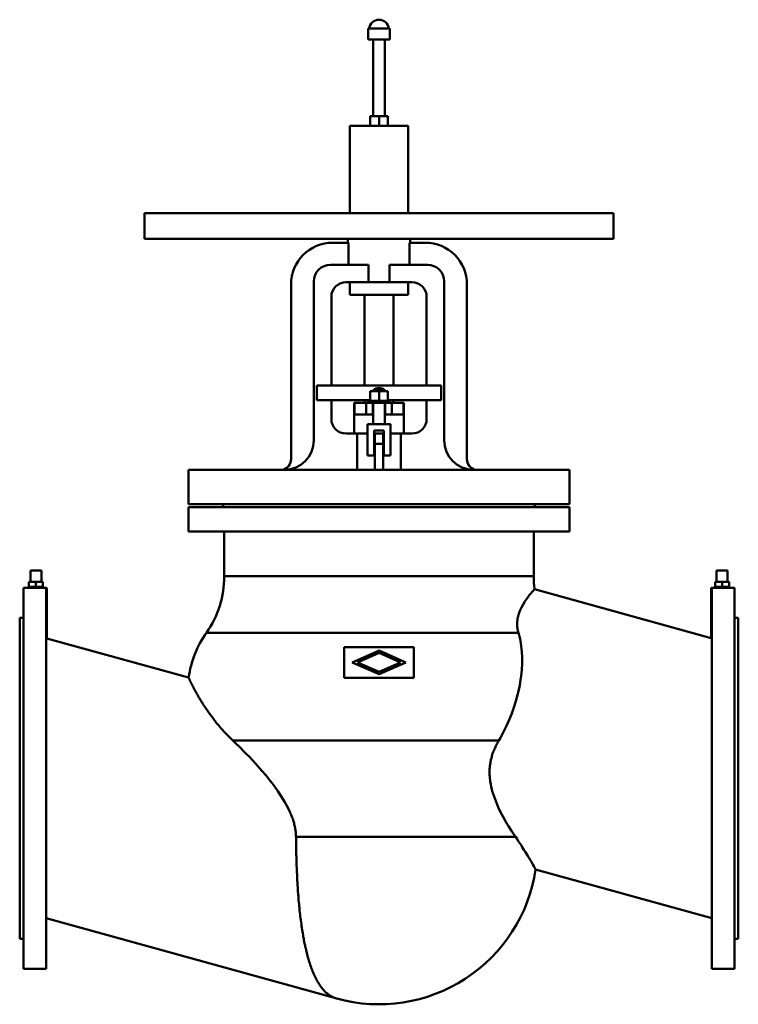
# Model space of a CAD drawing. Header units: millimetres. Extents: x 0 to 980, y -309 to 1035.
import ezdxf

# ---------------------------------------------------------------- set-up
doc = ezdxf.new("R2010")
doc.units = ezdxf.units.MM
doc.layers.add('AM_0', color=7, linetype='Continuous', lineweight=30)

msp = doc.modelspace()

# ---------------------------------------------------------------- linework, layer by layer
at = {"layer": 'AM_0', "color": 7, "linetype": 'Continuous', "lineweight": 50}
for p, q in [((475.1, 1023), (475.1, 1008)), ((475.1, 1023), (504.9, 1023)), ((504.9, 1008), (504.9, 1023)), ((475.1, 1008), (504.9, 1008)), ((482, 1008), (482, 903.2)), ((498, 903.2), (498, 1008)), ((478, 890.2), (478, 903.2)), ((502, 903.2), (478, 903.2)), ((490, 890.2), (490, 903.2)), ((502, 890.2), (502, 903.2)), ((450, 890.2), (450, 771.2)), ((450, 890.2), (530, 890.2)), ((530, 771.2), (530, 890.2)), ((170, 771.2), (170, 736.2)), ((170, 771.2), (810, 771.2)), ((810, 736.2), (810, 771.2)), ((170, 736.2), (810, 736.2)), ((448.5, 730.7), (427, 730.7)), ((447.5, 736.2), (447.5, 730.7)), ((448.5, 730.7), (448.5, 700.7)), ((531.5, 700.7), (531.5, 730.7)), ((553, 730.7), (531.5, 730.7)), ((532.5, 730.7), (532.5, 736.2)), ((475.6, 700.7), (424, 700.7)), ((475.6, 700.7), (475.6, 676.7)), ((556, 700.7), (504.4, 700.7)), ((504.4, 676.7), (504.4, 700.7)), ((370, 673.7), (370, 435.5)), ((401, 677.7), (401, 461)), ((535, 676.7), (445, 676.7)), ((450, 676.7), (450, 659.7)), ((530, 659.7), (530, 676.7)), ((579, 461), (579, 677.7)), ((610, 435.5), (610, 673.7)), ((450, 659.7), (530, 659.7)), ((470, 659.7), (470, 535.7)), ((510, 535.7), (510, 659.7)), ((425, 656.7), (425, 535.7)), ((555, 535.7), (555, 656.7)), ((405, 515.7), (405, 535.7)), ((575, 535.7), (405, 535.7)), ((478, 515.1), (478, 528.1)), ((502, 528.1), (478, 528.1)), ((482, 529.6), (482, 528.1)), ((482, 529.6), (498, 529.6)), ((490, 515.1), (490, 528.1)), ((498, 528.1), (498, 529.6)), ((502, 515.1), (502, 528.1)), ((575, 515.7), (575, 535.7)), ((405, 515.7), (478, 515.7)), ((425, 515.7), (425, 490.3)), ((456, 512.1), (456, 470.3)), ((456, 512.1), (524, 512.1)), ((456.6, 496.1), (456.6, 512.1)), ((470, 515.7), (470, 512.1)), ((472.5, 512.1), (472.5, 496.1)), ((475, 515.1), (475, 512.1)), ((505, 515.1), (475, 515.1)), ((481.5, 512.1), (481.5, 496.1)), ((482, 512.1), (482, 483.3)), ((498, 483.3), (498, 512.1)), ((498.5, 512.1), (498.5, 496.1)), ((502, 515.7), (575, 515.7)), ((505, 512.1), (505, 515.1)), ((507.5, 512.1), (507.5, 496.1)), ((510, 512.1), (510, 515.7)), ((523.4, 496.1), (523.4, 512.1)), ((524, 470.3), (524, 512.1)), ((555, 490.3), (555, 515.7)), ((456.6, 496.1), (482, 496.1)), ((498, 496.1), (523.4, 496.1)), ((445, 470.3), (474.5, 470.3)), ((460.4, 470.3), (460.4, 421)), ((474.5, 483.3), (474.5, 440.3)), ((505.5, 483.3), (474.5, 483.3)), ((483.5, 474.3), (496.5, 474.3)), ((483.5, 440.3), (483.5, 474.3)), ((483.5, 470.3), (496.5, 470.3)), ((484.5, 470.3), (484.5, 421)), ((495.5, 470.3), (495.5, 421)), ((496.5, 474.3), (496.5, 440.3)), ((505.5, 440.3), (505.5, 483.3)), ((505.5, 470.3), (535, 470.3)), ((519.6, 421), (519.6, 470.3)), ((495.5, 456.3), (484.5, 456.3)), ((474.5, 440.3), (483.5, 440.3)), ((496.5, 440.3), (505.5, 440.3)), ((230, 421), (230, 374.1)), ((230, 421), (750, 421)), ((750, 374.1), (750, 421)), ((230, 374.1), (750, 374.1)), ((230, 370), (230, 336.8)), ((230, 370), (750, 370)), ((277.5, 374.1), (277.5, 370)), ((702.5, 370), (702.5, 374.1)), ((750, 336.8), (750, 370)), ((230, 336.8), (750, 336.8)), ((279, 336.8), (279, 275.6)), ((701, 275.6), (701, 336.8)), ((14.5, 283.5), (14.5, 268)), ((29.5, 283.5), (14.5, 283.5)), ((29.5, 268), (29.5, 283.5)), ((950.5, 283.5), (950.5, 268)), ((950.5, 283.5), (965.5, 283.5)), ((965.5, 268), (965.5, 283.5)), ((279, 275.6), (701, 275.6)), ((14.5, 260), (5, 260)), ((5, 260), (5, -260)), ((12.5, 268), (12.5, 261)), ((12.5, 268), (31.5, 268)), ((12.5, 261), (31.5, 261)), ((14.5, 261), (14.5, 260)), ((22, 268), (22, 261)), ((29.5, 260), (29.5, 261)), ((37, 260), (29.5, 260)), ((31.5, 268), (31.5, 261)), ((37, 260), (36, 259.9)), ((36, 259.9), (36, -260)), ((37, 190.7), (37, 260)), ((943, 191.3), (702.2, 257.9)), ((950.5, 260), (943, 260)), ((943, 260), (943, 191.3)), ((944, 259.9), (943, 260)), ((944, 259.9), (944, -260)), ((948.5, 268), (948.5, 261)), ((948.5, 268), (967.5, 268)), ((948.5, 261), (967.5, 261)), ((950.5, 261), (950.5, 260)), ((958, 268), (958, 261)), ((965.5, 260), (965.5, 261)), ((975, 260), (965.5, 260)), ((967.5, 268), (967.5, 261)), ((975, -260), (975, 260)), ((5, 219), (0, 219)), ((0, -219), (0, 219)), ((980, 219), (975, 219)), ((980, -219), (980, 219)), ((37, 190.7), (36, 190.9)), ((230.4, 137.2), (37, 190.7)), ((254.6, 198.6), (680.1, 198.6)), ((944, 190.9), (943, 191.3)), ((537.5, 179), (442.5, 179)), ((442.5, 179), (442.5, 137)), ((537.5, 137), (537.5, 179)), ((453.4, 158), (490, 174.1)), ((490, 170.9), (460.6, 158)), ((490, 174.1), (526.6, 158)), ((519.4, 158), (490, 170.9)), ((490, 141.9), (453.4, 158)), ((460.6, 158), (490, 145.1)), ((526.6, 158), (490, 141.9)), ((490, 145.1), (519.4, 158)), ((442.5, 137), (537.5, 137)), ((290.8, 51.3), (653.3, 51.3)), ((376.9, -80.2), (676.4, -80.2)), ((703.6, -124.5), (944, -191)), ((36, -191), (432.4, -300.7)), ((0, -219), (5, -219)), ((975, -219), (980, -219)), ((5, -260), (36, -260)), ((944, -260), (975, -260))]:
    msp.add_line(p, q, dxfattribs=at)
for points in [[(22, 259.9), (22, 259.9), (21.9, 259.9), (21.8, 259.9), (21.7, 259.9), (21.7, 259.9), (21.5, 259.9), (21.4, 259.9), (21.3, 259.9), (21.2, 259.9), (21.1, 259.9), (21.1, 259.9), (21, 259.9), (20.9, 259.9), (20.8, 259.9), (20.7, 259.9), (20.6, 259.9), (20.5, 259.9), (20.4, 259.9), (20.4, 259.9), (20.3, 259.9), (20.1, 259.9), (20.1, 259.9), (20, 259.9), (19.9, 259.9), (19.8, 259.9), (19.8, 259.9), (19.7, 259.9), (19.6, 259.9), (19.5, 259.9), (19.4, 259.9), (19.3, 259.9), (19.2, 259.9), (19.1, 259.9), (19.1, 259.9), (19, 259.9), (18.9, 259.9), (18.8, 259.9), (18.7, 259.9), (18.6, 259.9), (18.5, 259.9), (18.5, 259.9), (18.4, 259.9), (18.3, 259.9), (18.2, 259.9), (18.1, 259.9), (18, 259.9), (18, 259.9), (17.9, 259.9), (17.8, 259.9), (17.7, 259.9), (17.7, 259.9), (17.6, 259.9), (17.5, 259.9), (17.4, 259.9), (17.4, 259.9), (17.3, 259.9), (17.2, 259.9), (17.1, 259.9), (17.1, 259.9), (17, 259.9), (16.9, 259.9), (16.9, 259.9), (16.8, 259.9), (16.8, 259.9), (16.7, 259.9), (16.7, 259.9), (16.6, 259.9), (16.5, 259.9), (16.5, 259.9), (16.5, 259.9), (16.4, 260), (16.3, 260), (16.3, 260), (16.2, 260), (16.1, 260), (16.1, 260), (16, 260), (16, 260), (15.9, 260), (15.9, 260), (15.8, 260), (15.7, 260), (15.7, 260), (15.7, 260), (15.6, 260), (15.6, 260), (15.5, 260), (15.5, 260), (15.4, 260), (15.4, 260), (15.3, 260), (15.3, 260), (15.2, 260), (15.2, 260), (15.2, 260), (15.1, 260), (15.1, 260), (15.1, 260), (15, 260), (15, 260), (15, 260), (14.9, 260), (14.9, 260), (14.9, 260), (14.8, 260), (14.8, 260), (14.8, 260), (14.8, 260), (14.8, 260), (14.7, 260), (14.7, 260), (14.7, 260), (14.7, 260), (14.7, 260), (14.6, 260), (14.6, 260), (14.6, 260), (14.6, 260), (14.6, 260), (14.6, 260), (14.6, 260), (14.6, 260), (14.5, 260), (14.5, 260), (14.5, 260), (14.5, 260), (14.5, 260), (14.5, 260), (14.5, 260), (14.5, 260)], [(29.5, 260), (29.5, 260), (29.5, 260), (29.5, 260), (29.5, 260), (29.5, 260), (29.5, 260), (29.5, 260), (29.5, 260), (29.5, 260), (29.5, 260), (29.5, 260), (29.5, 260), (29.4, 260), (29.4, 260), (29.4, 260), (29.4, 260), (29.4, 260), (29.3, 260), (29.3, 260), (29.3, 260), (29.3, 260), (29.3, 260), (29.3, 260), (29.2, 260), (29.2, 260), (29.2, 260), (29.2, 260), (29.1, 260), (29.1, 260), (29.1, 260), (29, 260), (29, 260), (28.9, 260), (28.9, 260), (28.9, 260), (28.8, 260), (28.8, 260), (28.7, 260), (28.7, 260), (28.7, 260), (28.6, 260), (28.6, 260), (28.5, 260), (28.5, 260), (28.4, 260), (28.4, 260), (28.3, 260), (28.3, 260), (28.2, 260), (28.2, 260), (28.1, 260), (28.1, 260), (28, 260), (28, 260), (27.9, 260), (27.9, 260), (27.8, 260), (27.7, 260), (27.6, 260), (27.6, 259.9), (27.5, 259.9), (27.5, 259.9), (27.4, 259.9), (27.4, 259.9), (27.3, 259.9), (27.3, 259.9), (27.2, 259.9), (27.1, 259.9), (27.1, 259.9), (27.1, 259.9), (27, 259.9), (26.9, 259.9), (26.8, 259.9), (26.7, 259.9), (26.6, 259.9), (26.6, 259.9), (26.6, 259.9), (26.5, 259.9), (26.4, 259.9), (26.3, 259.9), (26.2, 259.9), (26.1, 259.9), (26.1, 259.9), (26, 259.9), (25.9, 259.9), (25.8, 259.9), (25.7, 259.9), (25.6, 259.9), (25.5, 259.9), (25.5, 259.9), (25.4, 259.9), (25.3, 259.9), (25.2, 259.9), (25.1, 259.9), (25, 259.9), (24.9, 259.9), (24.9, 259.9), (24.8, 259.9), (24.7, 259.9), (24.6, 259.9), (24.5, 259.9), (24.4, 259.9), (24.3, 259.9), (24.3, 259.9), (24.2, 259.9), (24.1, 259.9), (24, 259.9), (23.9, 259.9), (23.9, 259.9), (23.8, 259.9), (23.7, 259.9), (23.6, 259.9), (23.6, 259.9), (23.5, 259.9), (23.4, 259.9), (23.2, 259.9), (23.1, 259.9), (23, 259.9), (23, 259.9), (22.9, 259.9), (22.8, 259.9), (22.7, 259.9), (22.6, 259.9), (22.5, 259.9), (22.4, 259.9), (22.3, 259.9), (22.3, 259.9), (22.2, 259.9), (22.1, 259.9), (22, 259.9)], [(702.2, 257.9), (702.1, 257.9), (701.8, 257.5), (701.1, 256.7), (700.6, 256.2), (700.1, 255.6), (698.8, 254.1), (697.2, 252.2), (695.4, 250), (693.3, 247.4), (691.1, 244.4), (690, 242.7), (688.8, 241), (686.5, 237.2), (684.2, 232.9), (682.1, 228.4), (681.1, 225.6), (680.8, 224.8), (680.5, 223.9), (680.4, 223.5), (680.3, 223.1), (680.1, 222.3), (679.8, 221.4), (679.6, 220.6), (679.4, 219.7), (679.2, 218.9), (679.1, 218.4), (679.1, 218), (678.9, 217.1), (678.8, 216.3), (678.7, 215.8), (678.7, 215.4), (678.6, 214.5), (678.5, 213.6), (678.5, 213.1), (678.4, 212.7), (678.4, 211.8), (678.4, 210.8), (678.4, 209.9), (678.4, 209), (678.4, 208), (678.5, 207.5), (678.5, 207), (678.6, 206.1), (678.7, 205.1), (678.9, 204.1), (679, 203.1), (679.2, 202.1), (679.3, 201.6), (679.4, 201.1), (679.7, 200.1), (680, 199.1), (680.1, 198.6)], [(958, 259.9), (957.9, 259.9), (957.8, 259.9), (957.7, 259.9), (957.7, 259.9), (957.6, 259.9), (957.5, 259.9), (957.4, 259.9), (957.3, 259.9), (957.2, 259.9), (957.1, 259.9), (957, 259.9), (957, 259.9), (956.9, 259.9), (956.8, 259.9), (956.6, 259.9), (956.5, 259.9), (956.4, 259.9), (956.4, 259.9), (956.3, 259.9), (956.2, 259.9), (956.1, 259.9), (956.1, 259.9), (956, 259.9), (955.9, 259.9), (955.8, 259.9), (955.7, 259.9), (955.7, 259.9), (955.6, 259.9), (955.5, 259.9), (955.4, 259.9), (955.3, 259.9), (955.2, 259.9), (955.1, 259.9), (955.1, 259.9), (955, 259.9), (954.9, 259.9), (954.8, 259.9), (954.7, 259.9), (954.6, 259.9), (954.5, 259.9), (954.5, 259.9), (954.4, 259.9), (954.3, 259.9), (954.2, 259.9), (954.1, 259.9), (954, 259.9), (953.9, 259.9), (953.9, 259.9), (953.8, 259.9), (953.7, 259.9), (953.6, 259.9), (953.5, 259.9), (953.4, 259.9), (953.4, 259.9), (953.4, 259.9), (953.3, 259.9), (953.2, 259.9), (953.1, 259.9), (953, 259.9), (952.9, 259.9), (952.9, 259.9), (952.9, 259.9), (952.8, 259.9), (952.7, 259.9), (952.7, 259.9), (952.6, 259.9), (952.6, 259.9), (952.5, 259.9), (952.5, 259.9), (952.4, 259.9), (952.4, 260), (952.3, 260), (952.2, 260), (952.1, 260), (952.1, 260), (952, 260), (952, 260), (951.9, 260), (951.9, 260), (951.8, 260), (951.8, 260), (951.7, 260), (951.7, 260), (951.6, 260), (951.6, 260), (951.5, 260), (951.5, 260), (951.4, 260), (951.4, 260), (951.3, 260), (951.3, 260), (951.3, 260), (951.2, 260), (951.2, 260), (951.1, 260), (951.1, 260), (951.1, 260), (951, 260), (951, 260), (950.9, 260), (950.9, 260), (950.9, 260), (950.8, 260), (950.8, 260), (950.8, 260), (950.8, 260), (950.7, 260), (950.7, 260), (950.7, 260), (950.7, 260), (950.7, 260), (950.7, 260), (950.6, 260), (950.6, 260), (950.6, 260), (950.6, 260), (950.6, 260), (950.5, 260), (950.5, 260), (950.5, 260), (950.5, 260), (950.5, 260), (950.5, 260), (950.5, 260), (950.5, 260), (950.5, 260), (950.5, 260), (950.5, 260), (950.5, 260), (950.5, 260)], [(965.5, 260), (965.5, 260), (965.5, 260), (965.5, 260), (965.5, 260), (965.5, 260), (965.5, 260), (965.5, 260), (965.4, 260), (965.4, 260), (965.4, 260), (965.4, 260), (965.4, 260), (965.4, 260), (965.4, 260), (965.4, 260), (965.3, 260), (965.3, 260), (965.3, 260), (965.3, 260), (965.3, 260), (965.2, 260), (965.2, 260), (965.2, 260), (965.2, 260), (965.2, 260), (965.1, 260), (965.1, 260), (965.1, 260), (965, 260), (965, 260), (965, 260), (964.9, 260), (964.9, 260), (964.9, 260), (964.8, 260), (964.8, 260), (964.8, 260), (964.7, 260), (964.7, 260), (964.6, 260), (964.6, 260), (964.5, 260), (964.5, 260), (964.4, 260), (964.4, 260), (964.3, 260), (964.3, 260), (964.3, 260), (964.2, 260), (964.1, 260), (964.1, 260), (964, 260), (964, 260), (963.9, 260), (963.9, 260), (963.8, 260), (963.7, 260), (963.7, 260), (963.6, 260), (963.5, 259.9), (963.5, 259.9), (963.5, 259.9), (963.4, 259.9), (963.3, 259.9), (963.3, 259.9), (963.2, 259.9), (963.2, 259.9), (963.1, 259.9), (963.1, 259.9), (963, 259.9), (962.9, 259.9), (962.9, 259.9), (962.8, 259.9), (962.7, 259.9), (962.6, 259.9), (962.6, 259.9), (962.5, 259.9), (962.4, 259.9), (962.3, 259.9), (962.3, 259.9), (962.2, 259.9), (962.1, 259.9), (962, 259.9), (962, 259.9), (961.9, 259.9), (961.8, 259.9), (961.7, 259.9), (961.6, 259.9), (961.5, 259.9), (961.5, 259.9), (961.4, 259.9), (961.3, 259.9), (961.2, 259.9), (961.1, 259.9), (961, 259.9), (960.9, 259.9), (960.9, 259.9), (960.8, 259.9), (960.7, 259.9), (960.6, 259.9), (960.5, 259.9), (960.4, 259.9), (960.3, 259.9), (960.2, 259.9), (960.2, 259.9), (960.1, 259.9), (960, 259.9), (959.9, 259.9), (959.9, 259.9), (959.7, 259.9), (959.6, 259.9), (959.6, 259.9), (959.5, 259.9), (959.4, 259.9), (959.3, 259.9), (959.2, 259.9), (959.1, 259.9), (959, 259.9), (958.9, 259.9), (958.9, 259.9), (958.8, 259.9), (958.7, 259.9), (958.6, 259.9), (958.5, 259.9), (958.3, 259.9), (958.3, 259.9), (958.2, 259.9), (958.1, 259.9), (958, 259.9), (958, 259.9)], [(680.1, 198.6), (681.2, 195), (682.8, 187.8), (684.1, 180.2), (684.5, 176.4), (684.8, 172.5), (685.2, 164.5), (685.2, 156.4), (684.7, 148.1), (683.9, 139.7), (682.6, 131.2), (681.9, 126.9), (681, 122.6), (679.1, 114), (676.7, 105.3), (674.1, 96.7), (671.1, 88.1), (667.7, 79.7), (665.9, 75.5), (664, 71.3), (660, 63.2), (655.6, 55.2), (653.3, 51.3)], [(290.8, 51.3), (287.3, 54.7), (280.6, 61.5), (274.4, 68.4), (271.4, 71.9), (268.6, 75.3), (263.2, 82.2), (258.2, 88.9), (253.7, 95.4), (251.3, 99.1), (250.6, 100.2), (249.9, 101.2), (249.6, 101.7), (249.3, 102.2), (248.7, 103.2), (248, 104.2), (247.4, 105.2), (246.8, 106.2), (246.2, 107.1), (245.9, 107.6), (245.7, 108.1), (245.1, 109), (244.5, 110), (244.3, 110.4), (244, 110.9), (243.5, 111.8), (243, 112.7), (242.7, 113.2), (242.5, 113.6), (242, 114.5), (241.5, 115.3), (241, 116.2), (240.5, 117), (240.1, 117.8), (239.9, 118.2), (239.7, 118.6), (239.2, 119.4), (238.8, 120.2), (238.4, 120.9), (238, 121.7), (237.6, 122.4), (237.4, 122.8), (237.3, 123.1), (236.9, 123.8), (236.5, 124.5), (236.2, 125.2), (235.9, 125.8), (235.5, 126.5), (235.4, 126.8), (235.2, 127.1), (234.9, 127.7), (234.6, 128.3), (234.4, 128.8), (234.1, 129.4), (233.8, 129.9), (233.7, 130.2), (233.6, 130.4), (233.3, 130.9), (233.1, 131.4), (232.9, 131.9), (232.7, 132.3), (232.5, 132.7), (232.4, 132.9), (232.3, 133.1), (232.1, 133.5), (231.9, 133.9), (231.8, 134.1), (231.8, 134.2), (231.6, 134.6), (231.5, 134.9), (231.4, 135), (231.3, 135.2), (231.2, 135.4), (231.1, 135.7), (231, 135.9), (230.9, 136.1), (230.8, 136.3), (230.7, 136.4), (230.7, 136.5), (230.6, 136.7), (230.6, 136.8), (230.5, 136.9), (230.5, 137), (230.4, 137.1), (230.4, 137.1), (230.4, 137.2), (230.4, 137.2), (230.4, 137.2), (230.4, 137.2)], [(376.9, -80.2), (376.8, -79.5), (376.8, -77.9), (376.7, -76.4), (376.7, -75.6), (376.6, -74.9), (376.4, -73.4), (376.3, -71.9), (376.1, -70.4), (375.8, -68.9), (375.5, -67.4), (375.4, -66.6), (375.2, -65.9), (374.9, -64.4), (374.5, -62.9), (374.1, -61.4), (373.7, -60), (373.3, -58.5), (373.1, -57.8), (372.8, -57), (372.3, -55.6), (371.8, -54.2), (371.6, -53.5), (371.3, -52.7), (370.8, -51.3), (370.2, -49.9), (369.9, -49.2), (369.6, -48.5), (369, -47.1), (368.4, -45.8), (366.1, -41), (361.8, -32.9), (357.1, -25.2), (352.1, -17.7), (346.9, -10.4), (344.2, -6.9), (341.5, -3.4), (335.9, 3.6), (330.2, 10.3), (324.3, 17), (318.4, 23.5), (312.4, 29.9), (309.3, 33), (306.3, 36.1), (300.1, 42.3), (293.9, 48.3), (290.8, 51.3)], [(653.3, 51.3), (653, 50.7), (652.2, 49.4), (651.5, 48.1), (651.1, 47.5), (650.8, 46.8), (650.1, 45.5), (649.4, 44.2), (648.8, 42.9), (648.2, 41.6), (647.6, 40.2), (647.3, 39.6), (647, 38.9), (646.5, 37.5), (645.9, 36.2), (645.4, 34.8), (645, 33.5), (644.5, 32.1), (644.3, 31.4), (644.1, 30.7), (643.7, 29.3), (643.3, 28), (643.2, 27.3), (643, 26.6), (642.7, 25.2), (642.4, 23.8), (642.2, 23.1), (642.1, 22.4), (641.9, 21), (641.6, 19.6), (641.5, 18.2), (641.3, 16.8), (641.2, 15.4), (641.1, 14.7), (641, 14), (640.9, 12.6), (640.9, 11.3), (640.8, 9.9), (640.8, 8.5), (640.8, 7.1), (640.8, 6.4), (640.9, 5.7), (640.9, 4.3), (641, 3), (641.1, 1.6), (641.2, 0.3), (641.3, -1.1), (641.4, -1.8), (641.5, -2.5), (641.7, -3.8), (641.8, -5.1), (642.1, -6.5), (642.3, -7.8), (642.5, -9.1), (642.7, -9.8), (642.8, -10.4), (643.1, -11.7), (643.4, -13.1), (644.5, -17.6), (645.6, -21.4), (646.9, -25.1), (649.6, -32.4), (652.6, -39.5), (655.9, -46.3), (659.4, -52.9), (663, -59.4), (664.9, -62.5), (666.8, -65.6), (670.6, -71.6), (674.4, -77.4), (676.4, -80.2)], [(432.4, -300.7), (431.9, -300.5), (430.8, -300.2), (429.8, -299.8), (429.2, -299.6), (428.7, -299.4), (427.7, -299), (426.6, -298.5), (425.6, -297.9), (424.6, -297.4), (423.6, -296.8), (423.1, -296.4), (422.6, -296.1), (421.6, -295.4), (420.6, -294.7), (419.6, -293.9), (418.6, -293.1), (417.7, -292.2), (417.2, -291.8), (416.7, -291.3), (415.8, -290.4), (414.9, -289.4), (414.4, -288.9), (413.9, -288.3), (413, -287.3), (412.1, -286.2), (411.7, -285.6), (411.2, -285), (410.4, -283.8), (409.5, -282.6), (408.7, -281.3), (407.8, -280), (407, -278.7), (406.6, -278), (406.2, -277.3), (405.4, -275.8), (404.6, -274.4), (403.8, -272.9), (403, -271.4), (402.3, -269.8), (401.9, -269), (401.5, -268.2), (400.8, -266.5), (400.1, -264.9), (399.4, -263.2), (398.7, -261.4), (398.1, -259.6), (397.7, -258.7), (397.4, -257.8), (396.7, -256), (396.1, -254.2), (395.5, -252.3), (394.9, -250.4), (394.3, -248.4), (394, -247.4), (393.7, -246.5), (393.1, -244.5), (392.6, -242.5), (392.1, -240.4), (391.5, -238.4), (391, -236.3), (390.8, -235.3), (390.5, -234.2), (390, -232.1), (389.5, -230), (389.3, -228.9), (389.1, -227.8), (388.6, -225.6), (388.1, -223.4), (387.9, -222.3), (387.7, -221.1), (387.3, -218.8), (386.8, -216.4), (386.4, -214.1), (386, -211.6), (385.6, -209.2), (385.4, -208), (385.2, -206.7), (384.8, -204.2), (384.4, -201.7), (384.1, -199.1), (383.7, -196.5), (383.4, -193.9), (383.2, -192.6), (383, -191.2), (382.7, -188.6), (382.4, -185.8), (382.1, -183.1), (381.8, -180.4), (381.5, -177.6), (381.4, -176.2), (381.2, -174.8), (380.9, -172), (380.7, -169.2), (380.4, -166.4), (380.2, -163.5), (380, -160.6), (379.9, -159.2), (379.7, -157.7), (379.5, -154.8), (379.3, -151.9), (379.1, -149), (378.9, -146.1), (378.8, -143.1), (378.7, -141.7), (378.6, -140.2), (378.4, -137.3), (378.3, -134.3), (378.2, -132.8), (378.2, -131.3), (378, -128.4), (377.9, -125.4), (377.8, -124), (377.8, -122.5), (377.7, -119.5), (377.6, -116.6), (377.5, -113.6), (377.4, -110.7), (377.3, -107.8), (377.3, -106.3), (377.2, -104.8), (377.2, -101.9), (377.1, -99), (377, -96.2), (377, -93.3), (377, -90.4), (376.9, -89), (376.9, -87.5), (376.9, -84.6), (376.9, -81.7), (376.9, -80.2)], [(676.4, -80.2), (677.8, -82.3), (680.4, -86.3), (683, -90.1), (684.2, -92), (685.4, -93.9), (687.7, -97.5), (689.9, -101.1), (692, -104.4), (693.9, -107.6), (695.7, -110.6), (696.5, -112), (697.3, -113.3), (698.7, -115.8), (699.9, -117.9), (701, -119.8), (701.9, -121.4), (702.6, -122.6), (702.9, -123.1), (703.1, -123.5), (703.4, -124.2), (703.6, -124.5), (703.6, -124.5)]]:
    msp.add_lwpolyline(points, dxfattribs=at)
for centre, radius, start, end in [((490, 1021.3), 13.7, 6.98, 173.02), ((427, 673.7), 57, 90, 180), ((553, 673.7), 57, 0, 90), ((424, 677.7), 23, 90, 180), ((556, 677.7), 23, 0, 90), ((445, 656.7), 20, 90, 180), ((535, 656.7), 20, 0, 90), ((490, 519.3), 13, 52.0201, 127.9799), ((445, 490.3), 20, 180, 270), ((535, 490.3), 20, 270, 0), ((361, 461), 40, 270, 0), ((619, 461), 40, 180, 270), ((355, 435.5), 15, 284.8351, 0), ((625, 435.5), 15, 180, 255.1649), ((145, 275.6), 134, 324.9032, 0), ((835, 275.6), 134, 180, 187.5922), ((370, 117.5), 141, 144.9032, 171.9619), ((490, -92.5), 216, 254.534, 351.4832)]:
    msp.add_arc(centre, radius, start, end, dxfattribs=at)

doc.saveas('drawing.dxf')
